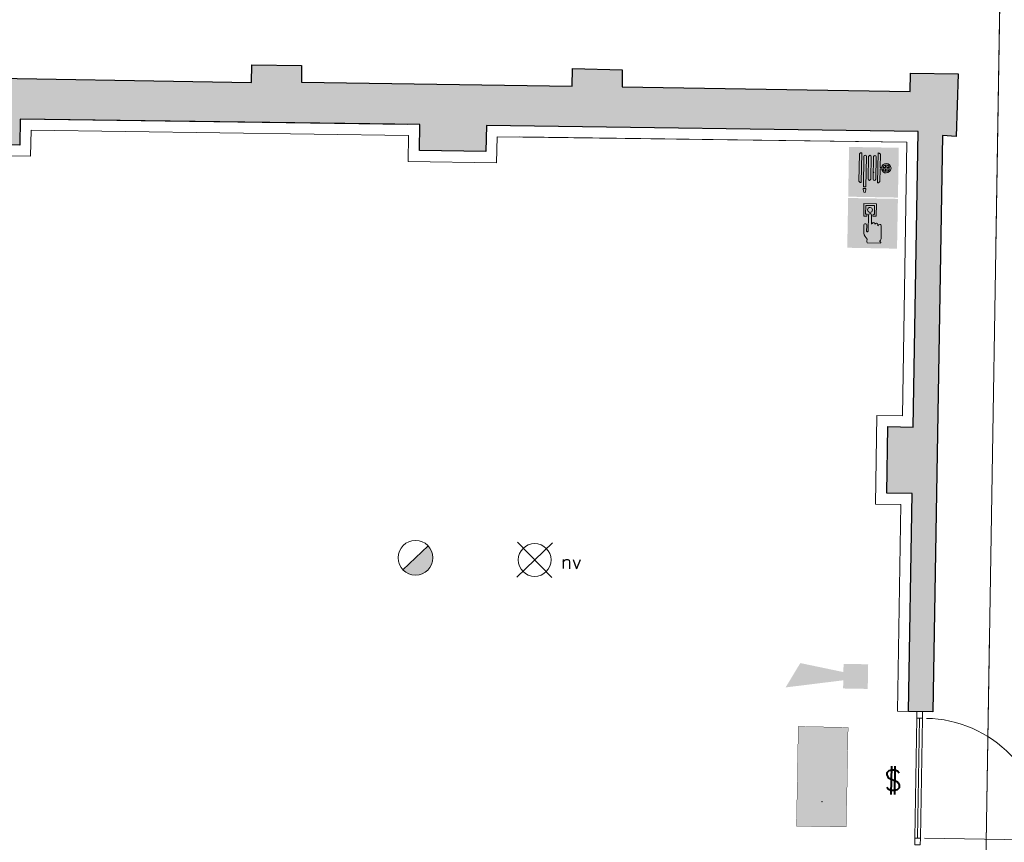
# Model space of a CAD drawing. Header units: millimetres. Extents: x -13022 to 1371524, y -38729 to 632593.
# Tile 104 of 256: x 735429 to 744332, y 10199 to 17637. Entities that reach past the tile are written whole.
import ezdxf

# ---------------------------------------------------------------- set-up
doc = ezdxf.new("R2010")
doc.units = ezdxf.units.MM
doc.header["$LTSCALE"] = 35
doc.set_wipeout_variables(frame=1)
doc.linetypes.add('DASHED', pattern=[200, 100, -100])
for name, color, linetype, lineweight in [('A OPMER', 10, 'Continuous', 50), ('Al65----_beveiliging-inst', 92, 'Continuous', 9), ('brandveiligheid voorzieningen', 10, 'Continuous', 9)]:
    doc.layers.add(name, color=color, linetype=linetype, lineweight=lineweight)
for name, color, linetype in [('LAYER102', 1, 'Continuous'), ('LAYER111', 7, 'Continuous'), ('LAYER22', 7, 'Continuous'), ('LAYER28', 7, 'Continuous'), ('LAYER30', 7, 'Continuous'), ('LAYER31', 7, 'Continuous')]:
    doc.layers.add(name, color=color, linetype=linetype)
doc.styles.add('Algemeen', font='simplex.shx', dxfattribs={"height": 2.5})
doc.styles.get("Standard").update_dxf_attribs({"font": 'simplex.shx'})
doc.dimstyles.new('~R----C~', dxfattribs={"dimtxt": 162, "dimasz": 180, "dimexe": 0.18, "dimexo": 0.0625, "dimgap": 16.2, "dimtad": 1, "dimdec": 0, "dimzin": 0, "dimdsep": 46, "dimtxsty": 'Standard', "dimcen": 0.09, "dimse1": 1, "dimse2": 1, "dimclrd": 7, "dimadec": 0, "dimazin": 0, "dimtfac": 1, "dimtdec": 4, "dimtmove": 0, "dimatfit": 3, "dimfxl": 1, "dimtolj": 1, "dimtzin": 0, "dimlwd": 13, "dimarcsym": 0})

# ---------------------------------------------------------------- blocks, each defined once
blk = doc.blocks.new('*D106')
at = {"layer": 'Defpoints', "color": 0, "linetype": 'Continuous', "transparency": 16777216}
for p in [(743914.1, 17146.3), (745159.4, 17123.9), (743636.8, 8328.4)]:
    blk.add_point(p, dxfattribs=at)
at = {"layer": 'LAYER102', "color": 7, "linetype": 'Continuous', "lineweight": 13, "transparency": 16777216}
blk.add_line((745003.8, 8483.8), (745156.1, 16944), dxfattribs=at)
at = {"layer": 'LAYER102', "color": 7, "linetype": 'Continuous', "transparency": 16777216}
for points in [[(745126.1, 16944.5), (745186.1, 16943.4), (745159.4, 17123.9)], [(744973.8, 8484.4), (745033.8, 8483.3), (745000.6, 8303.9)]]:
    blk.add_solid(points, dxfattribs=at)
at = {"layer": 'LAYER102', "color": 0, "linetype": 'Continuous', "transparency": 16777216, "insert": (744982.8, 12715.6), "char_height": 162, "attachment_point": 5, "rotation": 88.96863}
blk.add_mtext('\\A1;8822', dxfattribs=at)
blk = doc.blocks.new('*D107')
at = {"layer": 'Defpoints', "color": 0, "linetype": 'Continuous', "transparency": 16777216}
for p in [(669074.3, 20918.7), (745203, 19548.2), (743914.1, 17146.3)]:
    blk.add_point(p, dxfattribs=at)
at = {"layer": 'LAYER102', "color": 7, "linetype": 'Continuous', "lineweight": 13, "transparency": 16777216}
blk.add_line((745162.6, 17303.9), (745199.8, 19368.3), dxfattribs=at)
at = {"layer": 'LAYER102', "color": 7, "linetype": 'Continuous', "transparency": 16777216}
for points in [[(745169.8, 19368.8), (745229.8, 19367.7), (745203, 19548.2)], [(745132.6, 17304.4), (745192.6, 17303.4), (745159.4, 17123.9)]]:
    blk.add_solid(points, dxfattribs=at)
at = {"layer": 'LAYER102', "color": 0, "linetype": 'Continuous', "transparency": 16777216, "insert": (745084, 18337.8), "char_height": 162, "attachment_point": 5, "rotation": 88.96863}
blk.add_mtext('\\A1;2425', dxfattribs=at)
blk = doc.blocks.new('*D110')
at = {"layer": 'Defpoints', "color": 0, "linetype": 'Continuous', "transparency": 16777216}
for p in [(743988.9, 21300.9), (669328.3, 18024.7), (743914.1, 17146.3)]:
    blk.add_point(p, dxfattribs=at)
at = {"layer": 'LAYER102', "color": 7, "linetype": 'Continuous', "lineweight": 13, "transparency": 16777216}
blk.add_line((669591.4, 22640.3), (743809, 21304.2), dxfattribs=at)
at = {"layer": 'LAYER102', "color": 7, "linetype": 'Continuous', "transparency": 16777216}
for points in [[(669592, 22670.3), (669590.9, 22610.3), (669411.4, 22643.5)], [(743809.5, 21334.2), (743808.4, 21274.2), (743988.9, 21300.9)]]:
    blk.add_solid(points, dxfattribs=at)
at = {"layer": 'LAYER102', "color": 0, "linetype": 'Continuous', "transparency": 16777216, "insert": (706701.9, 22069.4), "char_height": 162, "attachment_point": 5, "rotation": 358.96863}
blk.add_mtext('\\A1;74590', dxfattribs=at)
blk = doc.blocks.new('Brandmelder')
at = {"layer": 'brandveiligheid voorzieningen'}
blk.add_hatch(color=256, dxfattribs=at).paths.add_polyline_path([(76.62, -89.8, 0.198912), (75.85, -87.94), (72.13, -91.66, 0.668179)])
blk.add_line((72.13, -91.66), (75.85, -87.94), dxfattribs=at)
blk.add_circle((73.99, -89.8), 2.63, dxfattribs=at)
blk = doc.blocks.new('Signaalgever (akoestisch)')
at = {"layer": 'Al65----_beveiliging-inst', "color": 10, "linetype": 'Continuous'}
for points in [[(3.71, 0), (3.71, 3.71), (0, 0), (0, 3.71)], [(10.23, 0), (12.38, 3.71), (3.71, 1.24), (3.71, 2.48)]]:
    blk.add_solid(points, dxfattribs=at)
blk = doc.blocks.new('Panieksluiting')
at = {"layer": 'brandveiligheid voorzieningen', "lineweight": 0, "style": 'Algemeen'}
blk.add_text('$', height=3.09, dxfattribs=at).set_placement((158.43, -91.61))
blk = doc.blocks.new('Noodverlichting')
at = {"layer": 'Al65----_beveiliging-inst', "color": 92}
for p, q in [((164, -62.36), (158.75, -57.12)), ((158.75, -62.36), (164, -57.12))]:
    blk.add_line(p, q, dxfattribs=at)
blk.add_circle((161.38, -59.74), 2.47, dxfattribs=at)
at = {"layer": 'Al65----_beveiliging-inst', "color": 7, "style": 'Algemeen'}
blk.add_text('nv', height=2.063, dxfattribs=at).set_placement((165.33, -60.96))
blk = doc.blocks.new('Brandslanghaspel')
at = {"layer": 'brandveiligheid voorzieningen', "true_color": 0xffffff}
h = blk.add_hatch(color=7, dxfattribs=at)
h.paths.add_polyline_path([(-1.8131, 2.183), (-1.9809, 2.183), (-2.1753, 2.364), (-2.1753, 6.484), (-1.9926, 6.664), (-1.8131, 6.664)])
edge = h.paths.add_edge_path()
edge.add_arc((0.1717, 6.0972), 0.1929, 92.01096, 177.98904)
edge.add_line((-0.0211, 6.104), (-0.0214, 6.104))
edge.add_line((-0.0214, 6.104), (-0.0214, 2.702))
edge.add_line((-0.0214, 2.702), (-0.0211, 2.702))
edge.add_arc((0.1723, 2.7114), 0.1936, 182.797634, 267.821774)
edge.add_arc((0.1573, 2.7114), 0.1935, 272.254329, 357.218746)
edge.add_line((0.3506, 2.702), (0.3515, 2.702))
edge.add_line((0.3515, 2.702), (0.3515, 6.104))
edge.add_line((0.3515, 6.104), (0.3506, 6.104))
edge.add_arc((0.1577, 6.0971), 0.193, 2.044103, 87.86341)
edge = h.paths.add_edge_path()
edge.add_arc((-0.5787, 6.0971), 0.1931, 92.060571, 177.939429)
edge.add_line((-0.7716, 6.104), (-0.772, 6.104))
edge.add_line((-0.772, 6.104), (-0.772, 2.702))
edge.add_line((-0.772, 2.702), (-0.7716, 2.702))
edge.add_arc((-0.5779, 2.7118), 0.194, 182.897198, 267.72221)
edge.add_arc((-0.5933, 2.7119), 0.194, 272.272353, 357.077445)
edge.add_line((-0.3995, 2.702), (-0.3992, 2.702))
edge.add_line((-0.3992, 2.702), (-0.3992, 6.104))
edge.add_line((-0.3992, 6.104), (-0.3995, 6.104))
edge.add_arc((-0.5926, 6.0969), 0.1933, 2.115671, 87.915125)
edge = h.paths.add_edge_path()
edge.add_arc((-1.2963, 6.0968), 0.1933, 91.999029, 177.877887)
edge.add_line((-1.4894, 6.104), (-1.4894, 1.535))
edge.add_line((-1.4894, 1.535), (-1.1166, 1.535))
edge.add_line((-1.1166, 1.535), (-1.1166, 6.104))
edge.add_line((-1.1166, 6.104), (-1.1173, 6.104))
edge.add_arc((-1.3103, 6.097), 0.1931, 2.063956, 87.843556)
h.paths.add_polyline_path([(-1.1151, 1.102), (-1.1833, 0.701), (-1.4224, 0.701), (-1.4903, 1.105), (-1.4903, 1.263), (-1.1151, 1.263)])
edge = h.paths.add_edge_path()
edge.add_line((1.0007, 4.4891), (1.0007, 6.484))
edge.add_line((1.0007, 6.484), (0.8176, 6.664))
edge.add_line((0.8176, 6.664), (0.6385, 6.664))
edge.add_line((0.6385, 6.664), (0.6385, 2.183))
edge.add_line((0.6385, 2.183), (0.8062, 2.183))
edge.add_line((0.8062, 2.183), (1.0007, 2.364))
edge.add_line((1.0007, 2.364), (1.0007, 4.285))
edge.add_line((1.0007, 4.285), (1.2228, 4.285))
edge.add_arc((1.8866, 4.3396), 0.666, 184.705084, 271.930478)
edge.add_arc((1.8807, 4.4237), 0.7502, 272.163802, 357.883832)
edge.add_arc((1.8818, 4.3683), 0.7492, 2.116162, 87.915616)
edge.add_arc((1.9315, 4.3762), 0.7412, 91.743139, 171.242832)
edge.add_arc((1.0182, -221.511), 226, 89.954163, 90.004437)
edge = h.paths.add_edge_path(flags=16)
edge.add_line((1.8026, 4.285), (1.8026, 3.9))
edge.add_arc((1.921, 4.4072), 0.5208, 193.569519, 256.860438, ccw=False)
edge.add_line((1.4147, 4.285), (1.8026, 4.285))
edge = h.paths.add_edge_path(flags=16)
edge.add_line((1.8026, 4.891), (1.8026, 4.489))
edge.add_line((1.8026, 4.489), (1.4112, 4.489))
edge.add_arc((1.9212, 4.384), 0.5207, 103.167599, 168.363278, ccw=False)
edge = h.paths.add_edge_path(flags=16)
edge.add_arc((1.8987, 4.3853), 0.5189, 11.524706, 78.048247)
edge.add_line((2.0062, 4.893), (2.0062, 4.489))
edge.add_line((2.0062, 4.489), (2.4072, 4.489))
edge = h.paths.add_edge_path(flags=16)
edge.add_arc((1.8971, 4.4077), 0.5212, 282.079218, 346.387144)
edge.add_line((2.4037, 4.285), (2.0062, 4.285))
edge.add_line((2.0062, 4.285), (2.0062, 3.898))
at = {"layer": 'Al65----_beveiliging-inst', "color": 7, "true_color": 0xffffff}
blk.add_solid([(-3.75, 0), (3.75, 0), (-3.75, 7.5), (3.75, 7.5)], dxfattribs=at)
blk.add_solid([(-3.75, 0), (3.75, 0), (-3.75, 7.5), (3.75, 7.5)], dxfattribs=at)
at = {"layer": 'Al65----_beveiliging-inst', "color": 10}
blk.add_solid([(-3.5, 0.25), (3.5, 0.25), (-3.5, 7.25), (3.5, 7.25)], dxfattribs=at)
at = {"layer": 'brandveiligheid voorzieningen', "color": 7, "true_color": 0xffffff}
for points in [[(-2.1753, 6.484), (-1.9926, 6.664)], [(-2.1753, 2.364), (-2.1753, 6.484)], [(-1.9926, 6.664), (-1.8131, 6.664)], [(-1.8131, 6.664), (-1.8131, 2.183)], [(-1.4894, 6.104), (-1.4894, 1.535)], [(-1.1166, 6.104), (-1.1173, 6.104)], [(-1.1166, 1.535), (-1.1166, 6.104)], [(-0.7716, 6.104), (-0.772, 6.104)], [(-0.772, 6.104), (-0.772, 2.702)], [(-0.3992, 6.104), (-0.3995, 6.104)], [(-0.3992, 2.702), (-0.3992, 6.104)], [(-0.0211, 6.104), (-0.0214, 6.104)], [(-0.0214, 6.104), (-0.0214, 2.702)], [(0.3515, 6.104), (0.3506, 6.104)], [(0.3515, 2.702), (0.3515, 6.104)], [(0.8176, 6.664), (0.6385, 6.664)], [(0.6385, 6.664), (0.6385, 2.183)], [(1.0007, 6.484), (0.8176, 6.664)], [(1.0007, 4.4891), (1.0007, 6.484)], [(1.8026, 4.489), (1.4112, 4.489)], [(1.8026, 4.891), (1.8026, 4.489)], [(2.0062, 4.489), (2.0062, 4.893)], [(2.4072, 4.489), (2.0062, 4.489)], [(1.0007, 2.364), (1.0007, 4.285)], [(1.0007, 4.285), (1.2228, 4.285)], [(1.4147, 4.285), (1.8026, 4.285)], [(1.8026, 4.285), (1.8026, 3.9)], [(2.0062, 3.898), (2.0062, 4.285)], [(2.0062, 4.285), (2.4037, 4.285)], [(-1.9809, 2.183), (-2.1753, 2.364)], [(-1.8131, 2.183), (-1.9809, 2.183)], [(-1.4894, 1.535), (-1.1166, 1.535)], [(-0.772, 2.702), (-0.7716, 2.702)], [(-0.3995, 2.702), (-0.3992, 2.702)], [(-0.0214, 2.702), (-0.0211, 2.702)], [(0.3506, 2.702), (0.3515, 2.702)], [(0.6385, 2.183), (0.8062, 2.183)], [(0.8062, 2.183), (1.0007, 2.364)], [(-1.4903, 1.105), (-1.4903, 1.263)], [(-1.4903, 1.263), (-1.1151, 1.263)], [(-1.4224, 0.701), (-1.4903, 1.105)], [(-1.1833, 0.701), (-1.4224, 0.701)], [(-1.1151, 1.102), (-1.1833, 0.701)], [(-1.1151, 1.263), (-1.1151, 1.102)]]:
    blk.add_lwpolyline(points, dxfattribs=at)
for points in [[(-1.303, 6.29, 0.3933), (-1.4894, 6.104)], [(-1.1173, 6.104, 0.3928), (-1.303, 6.29)], [(-0.5856, 6.29, 0.3933), (-0.7716, 6.104)], [(-0.3995, 6.104, 0.3929), (-0.5856, 6.29)], [(0.1649, 6.29, 0.3938), (-0.0211, 6.104)], [(0.3506, 6.104, 0.393), (0.1649, 6.29)], [(1.199, 4.489, 0.00021936), (1.0007, 4.4891)], [(1.909, 5.117, 0.3615), (1.199, 4.489)], [(1.4112, 4.489, -0.2924), (1.8026, 4.891)], [(2.6304, 4.396, 0.3929), (1.909, 5.117)], [(2.0062, 4.893, -0.2987), (2.4072, 4.489)], [(1.2228, 4.285, 0.4001), (1.909, 3.674)], [(1.8026, 3.9, -0.2834), (1.4147, 4.285)], [(1.909, 3.674, 0.3925), (2.6304, 4.396)], [(2.4037, 4.285, -0.2882), (2.0062, 3.898)], [(-0.7716, 2.702, 0.388), (-0.5856, 2.518)], [(-0.5856, 2.518, 0.3879), (-0.3995, 2.702)], [(-0.0211, 2.702, 0.389), (0.1649, 2.518)], [(0.1649, 2.518, 0.3887), (0.3506, 2.702)]]:
    blk.add_lwpolyline(points, format="xyb", dxfattribs=at)
blk.add_point((0, 3.75), dxfattribs=at)
blk = doc.blocks.new('Handbrandmelder')
at = {"layer": 'brandveiligheid voorzieningen', "true_color": 0xffffff}
h = blk.add_hatch(color=7, dxfattribs=at)
h.paths.add_polyline_path([(-1.3623, 6.704), (-1.3623, 4.818), (-0.8616, 4.818), (-0.8616, 5.105), (-1.0867, 5.105), (-1.0867, 6.416), (0.2412, 6.416), (0.2412, 5.105), (0.0423, 5.105), (0.0423, 4.818), (0.5292, 4.818), (0.5292, 6.704)])
edge = h.paths.add_edge_path()
edge.add_line((-0.7744, 0.795), (1.2172, 0.795))
edge.add_arc((1.1848, 0.9151), 0.1244, 285.097845, 344.573813)
edge.add_arc((1.1955, 0.8747), 0.1095, 3.814851, 78.556999)
edge.add_arc((1.2155, 1.0811), 0.0991, 186.406081, 271.011898, ccw=False)
edge.add_arc((0.8951, 1.4295), 0.4225, 301.679206, 358.707701)
edge.add_line((1.3175, 1.42), (1.3175, 3.356))
edge.add_arc((1.0815, 3.3696), 0.2364, 356.700991, 450.505791)
edge.add_arc((1.0751, 3.3423), 0.2637, 89.061593, 168.70314)
edge.add_line((0.8165, 3.394), (0.8165, 3.518))
edge.add_arc((0.5556, 3.5071), 0.2611, 2.39047, 87.792584)
edge.add_arc((0.5705, 3.5064), 0.2616, 91.041001, 151.564737)
edge.add_line((0.3404, 3.631), (0.3404, 3.643))
edge.add_arc((0.0798, 3.6324), 0.2608, 2.337798, 87.799547)
edge.add_arc((0.0991, 3.6332), 0.26, 92.052962, 177.832561)
edge.add_line((-0.1607, 3.643), (-0.1607, 4.967))
edge.add_arc((-0.411, 4.968), 0.2503, 359.76141, 447.144807)
edge.add_arc((-0.3888, 4.9577), 0.2605, 92.124608, 177.943914)
edge.add_line((-0.6492, 4.967), (-0.6492, 2.557))
edge.add_arc((-0.7221, 2.5577), 0.0729, 299.050174, 359.424387, ccw=False)
edge.add_line((-0.6867, 2.494), (-0.7618, 2.457))
edge.add_line((-0.7618, 2.457), (-0.7868, 2.457))
edge.add_line((-0.7868, 2.457), (-0.8745, 2.569))
edge.add_line((-0.8745, 2.569), (-0.8745, 3.419))
edge.add_arc((-1.0861, 3.4433), 0.213, 353.435435, 446.970057)
edge.add_arc((-1.078, 3.4209), 0.2351, 89.220046, 180.466534)
edge.add_line((-1.3131, 3.419), (-1.3131, 2.282))
edge.add_line((-1.3131, 2.282), (-1.3131, 2.219))
edge.add_arc((0.9801, 3.0528), 2.4401, 199.980806, 224.025181)
edge.add_arc((-28.5646, 4.7292), 27.994, 352.668719, 353.081248, ccw=False)
edge.add_arc((-0.073, 1.0253), 0.7382, 169.723152, 198.178085)
edge = h.paths.add_edge_path(flags=17)
edge.add_arc((-0.4353, 5.7799), 0.3921, 271.833261, 357.970029)
edge.add_arc((-0.4345, 5.7425), 0.3917, 3.443844, 88.288775)
edge.add_arc((-0.4184, 5.7498), 0.3842, 90.654144, 177.583048)
edge.add_arc((-0.4087, 5.7816), 0.3939, 182.273303, 267.953611)
at = {"layer": 'Al65----_beveiliging-inst', "color": 7, "true_color": 0xffffff}
blk.add_solid([(-3.75, 0), (3.75, 0), (-3.75, 7.5), (3.75, 7.5)], dxfattribs=at)
at = {"layer": 'Al65----_beveiliging-inst', "color": 10}
blk.add_solid([(-3.5, 0.25), (3.5, 0.25), (-3.5, 7.25), (3.5, 7.25)], dxfattribs=at)
at = {"layer": 'brandveiligheid voorzieningen', "color": 7, "true_color": 0xffffff}
for points in [[(-1.3623, 6.704), (-1.3623, 4.818)], [(0.5292, 6.704), (-1.3623, 6.704)], [(-1.0867, 5.105), (-1.0867, 6.416)], [(-1.0867, 6.416), (0.2412, 6.416)], [(0.2412, 6.416), (0.2412, 5.105)], [(0.5292, 4.818), (0.5292, 6.704)], [(-1.3623, 4.818), (-0.8616, 4.818)], [(-0.8616, 5.105), (-1.0867, 5.105)], [(-0.8616, 4.818), (-0.8616, 5.105)], [(-0.6492, 4.967), (-0.6492, 2.557)], [(-0.1607, 3.643), (-0.1607, 4.967)], [(0.2412, 5.105), (0.0423, 5.105)], [(0.0423, 5.105), (0.0423, 4.818)], [(0.0423, 4.818), (0.5292, 4.818)], [(-1.3131, 3.419), (-1.3131, 2.282)], [(-0.8745, 2.569), (-0.8745, 3.419)], [(0.3404, 3.631), (0.3404, 3.643)], [(0.8165, 3.394), (0.8165, 3.518)], [(1.3175, 1.42), (1.3175, 3.356)], [(-1.3131, 2.282), (-1.3131, 2.219)], [(-0.7868, 2.457), (-0.8745, 2.569)], [(-0.7618, 2.457), (-0.7868, 2.457)], [(-0.6867, 2.494), (-0.7618, 2.457)], [(-0.7744, 0.795), (1.2172, 0.795)]]:
    blk.add_lwpolyline(points, dxfattribs=at)
for points in [[(-0.8023, 5.766, -0.3986), (-0.4228, 6.134)], [(-0.4228, 6.134, -0.3881), (-0.0435, 5.766)], [(-0.4228, 5.388, -0.3923), (-0.8023, 5.766)], [(-0.3985, 5.218, 0.393), (-0.6492, 4.967)], [(-0.0435, 5.766, -0.3946), (-0.4228, 5.388)], [(-0.1607, 4.967, 0.4009), (-0.3985, 5.218)], [(-1.0748, 3.656, 0.4206), (-1.3131, 3.419)], [(-0.8745, 3.419, 0.4324), (-1.0748, 3.656)], [(0.0898, 3.893, 0.3928), (-0.1607, 3.643)], [(0.3404, 3.643, 0.3912), (0.0898, 3.893)], [(0.5657, 3.768, 0.2704), (0.3404, 3.631)], [(0.8165, 3.518, 0.3909), (0.5657, 3.768)], [(1.0794, 3.606, 0.3622), (0.8165, 3.394)], [(1.3175, 3.356, 0.4338), (1.0794, 3.606)], [(-1.3131, 2.219, 0.1053), (-0.7744, 1.357)], [(-0.6492, 2.557, -0.2697), (-0.6867, 2.494)], [(-0.7994, 1.157, 0.1248), (-0.7744, 0.795)], [(-0.7744, 1.357, -0.0018), (-0.7994, 1.157)], [(1.117, 1.07, 0.2541), (1.3175, 1.42)], [(1.2172, 0.982, -0.3869), (1.117, 1.07)], [(1.3047, 0.882, 0.3382), (1.2172, 0.982)], [(1.2172, 0.795, 0.2655), (1.3047, 0.882)]]:
    blk.add_lwpolyline(points, format="xyb", dxfattribs=at)
blk.add_point((0, 3.75), dxfattribs=at)
blk = doc.blocks.new('Vluchtrichting rechtdoor of naar beneden')
at = {"layer": 'Al65----_beveiliging-inst', "linetype": 'Continuous', "true_color": 0xffffff}
h = blk.add_hatch(color=7, dxfattribs=at)
edge = h.paths.add_edge_path()
edge.add_arc((-2.1449, 5.962), 0.7575, 92.128042, 178.185477)
edge.add_arc((-2.1628, 5.9872), 0.7392, 180.090101, 191.562583)
edge.add_line((-2.887, 5.839), (-4.652, 5.839))
edge.add_line((-4.652, 5.839), (-5.698, 4.787))
edge.add_line((-5.698, 4.787), (-5.285, 4.372))
edge.add_line((-5.285, 4.372), (-4.41, 5.253))
edge.add_line((-4.41, 5.253), (-3.544, 5.253))
edge.add_line((-3.544, 5.253), (-5.527, 3.346))
edge.add_line((-5.527, 3.346), (-6.694, 3.346))
edge.add_line((-6.694, 3.346), (-6.694, 2.613))
edge.add_line((-6.694, 2.613), (-4.496, 2.613))
edge.add_line((-4.496, 2.613), (-4.136, 2.974))
edge.add_line((-4.136, 2.974), (-3.193, 2.026))
edge.add_line((-3.193, 2.026), (-3.193, 0.852))
edge.add_line((-3.193, 0.852), (-2.464, 0.852))
edge.add_line((-2.464, 0.852), (-2.464, 2.33))
edge.add_line((-2.464, 2.33), (-3.621, 3.493))
edge.add_line((-3.621, 3.493), (-3.192, 3.923))
edge.add_line((-3.192, 3.923), (-2.428, 3.154))
edge.add_line((-2.428, 3.154), (-2.033, 3.552))
edge.add_line((-2.033, 3.552), (-2.797, 4.321))
edge.add_line((-2.797, 4.321), (-2.317, 4.803))
edge.add_line((-2.317, 4.803), (-2.317, 5.267))
edge.add_line((-2.317, 5.267), (-2.173, 5.253))
edge.add_arc((-2.2013, 6.0112), 0.7587, 272.13837, 358.096609)
edge.add_arc((-2.2036, 5.9585), 0.7611, 2.072152, 87.692869)
for points in [[(3.808, 1.106), (6.433, 1.106), (6.433, 6.344), (3.808, 6.344)], [(1.1805, 2.889), (1.1805, 5.804), (0.5775, 5.804), (0.5775, 2.889), (-0.571, 2.889), (0.879, 1.421), (2.334, 2.889)]]:
    blk.add_hatch(color=7, dxfattribs=at).paths.add_polyline_path(points)
at = {"layer": 'Al65----_beveiliging-inst', "color": 7, "true_color": 0xffffff, "const_width": 0.05}
blk.add_lwpolyline([(-7.5, 0), (7.5, 0), (7.5, 7.5), (-7.5, 7.5)], close=True, dxfattribs=at)
at = {"layer": 'Al65----_beveiliging-inst', "color": 255}
blk.add_point((3.75, 3.75), dxfattribs=at)
at = {"layer": 'Al65----_beveiliging-inst', "color": 7, "true_color": 0xffffff}
blk.add_solid([(-7.5, 0), (7.5, 0), (-7.5, 7.5), (7.5, 7.5)], dxfattribs=at)
at = {"layer": 'Al65----_beveiliging-inst', "color": 92}
blk.add_solid([(-7.25, 0.25), (7.25, 0.25), (-7.25, 7.25), (7.25, 7.25)], dxfattribs=at)

msp = doc.modelspace()

# ---------------------------------------------------------------- linework, layer by layer
at = {"layer": 'LAYER30', "color": 7, "linetype": 'Continuous', "lineweight": 18}
for points in [[(743522.958, 10237.311), (743540.676, 11322.168)], [(743547.955, 10236.902), (743565.672, 11321.759)], [(743572.951, 10236.494), (743590.669, 11321.351)]]:
    msp.add_lwpolyline(points, dxfattribs=at)
msp.add_lwpolyline([(743522.003, 10177.318), (743522.958, 10237.311), (743572.951, 10236.494), (743571.996, 10176.501)], close=True, dxfattribs=at)
at = {"layer": 'LAYER31', "color": 7, "linetype": 'Continuous', "lineweight": 18}
msp.add_lwpolyline([(743609.759, 10235.893), (744693.928, 10218.186, 0.41421361), (743627.465, 11320.082)], format="xyb", dxfattribs=at)

# ---------------------------------------------------------------- block references
at = {"ltscale": 0.1, "xscale": 60, "yscale": 60, "zscale": 60}
for name, p, rotation in [('Noodverlichting', (730468.375, 16510.345), 358.9686325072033), ('Signaalgever (akoestisch)', (743100.906, 11808.764), 178.9686325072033)]:
    msp.add_blockref(name, p, dxfattribs=dict(at, rotation=rotation))
at = {"layer": 'A OPMER', "ltscale": 0.1, "xscale": 60, "yscale": 60, "zscale": 60, "rotation": 268.9686325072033}
msp.add_blockref('Vluchtrichting rechtdoor of naar beneden', (742461.135, 10795.965), dxfattribs=at)
at = {"layer": 'Al65----_beveiliging-inst', "xscale": 60, "yscale": 60, "zscale": 60, "rotation": 358.9686325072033}
for name, p in [('Brandmelder', (734666.015, 18238.696)), ('Panieksluiting', (733838.781, 16334.987))]:
    msp.add_blockref(name, p, dxfattribs=at)

# ---------------------------------------------------------------- dimensions: what is measured, and where the dimension line sits
at = {"layer": 'LAYER102', "color": 7, "linetype": 'Continuous'}
for base, p1, p2, angle, picture, middle in [((743988.926, 21300.945), (669328.297, 18024.727), (743914.132, 17146.344), 358.9686325, '*D110', (706701.937, 22069.427)), ((745203.012, 19548.221), (743914.132, 17146.344), (669074.348, 20918.743), 88.9686325, '*D107', (745084.006, 18337.824)), ((745159.368, 17123.927), (743636.804, 8328.408), (743914.132, 17146.344), 88.9686325, '*D106', (744982.791, 12715.641))]:
    dim = msp.add_linear_dim(base=base, p1=p1, p2=p2, angle=angle, dimstyle='~R----C~', dxfattribs=at)
    dim.commit()
    dim.dimension.update_dxf_attribs({"geometry": picture, "text_midpoint": middle})

# ---------------------------------------------------------------- wipeouts: each hides what was drawn before it
at = {"linetype": 'Continuous'}
msp.add_wipeout([(734597.022, 16415.041), (734698.876, 16513.63), (735428.998, 16503.445), (735527.252, 16402.064)], dxfattribs=at).dxf.layer = 'LAYER111'

# ---------------------------------------------------------------- next in the draw order: linework, layer by layer
at = {"layer": 'LAYER102', "color": 7, "linetype": 'Continuous', "lineweight": 18}
msp.add_lwpolyline([(735527.252, 16402.064), (734597.022, 16415.041)], dxfattribs=at)

# ---------------------------------------------------------------- next in the draw order: wipeouts: each hides what was drawn before it
at = {"linetype": 'Continuous'}
msp.add_wipeout([(735527.252, 16402.068), (735428.998, 16503.448), (735433.109, 16738.724), (735531.363, 16637.361)], dxfattribs=at).dxf.layer = 'LAYER111'

# ---------------------------------------------------------------- next in the draw order: linework, layer by layer
at = {"layer": 'LAYER102', "color": 7, "linetype": 'Continuous', "lineweight": 18}
for points in [[(735428.998, 16503.448), (735433.109, 16738.724)], [(735531.363, 16637.361), (735527.252, 16402.068)]]:
    msp.add_lwpolyline(points, dxfattribs=at)
at = {"layer": 'LAYER102', "color": 7, "linetype": 'DASHED', "lineweight": 18}
msp.add_lwpolyline([(735527.252, 16402.064), (734597.022, 16415.041)], dxfattribs=at)

# ---------------------------------------------------------------- next in the draw order: wipeouts: each hides what was drawn before it
at = {"linetype": 'Continuous'}
msp.add_wipeout([(735531.363, 16637.361), (735433.109, 16738.724), (739047.799, 16688.958), (738945.945, 16590.351)], dxfattribs=at).dxf.layer = 'LAYER111'

# ---------------------------------------------------------------- next in the draw order: linework, layer by layer
at = {"layer": 'LAYER102', "color": 7, "linetype": 'DASHED', "lineweight": 18}
for points in [[(735428.998, 16503.448), (735433.109, 16738.724)], [(735531.363, 16637.361), (735527.252, 16402.068)]]:
    msp.add_lwpolyline(points, dxfattribs=at)
at = {"layer": 'LAYER102', "color": 7, "linetype": 'Continuous', "lineweight": 18}
for points in [[(735433.109, 16738.724), (739047.799, 16688.958)], [(738945.945, 16590.351), (735531.363, 16637.361)]]:
    msp.add_lwpolyline(points, dxfattribs=at)

# ---------------------------------------------------------------- next in the draw order: wipeouts: each hides what was drawn before it
at = {"linetype": 'Continuous'}
msp.add_wipeout([(738946.007, 16590.35), (739047.861, 16688.957), (739043.489, 16453.043), (738941.636, 16354.454)], dxfattribs=at).dxf.layer = 'LAYER111'

# ---------------------------------------------------------------- next in the draw order: linework, layer by layer
at = {"layer": 'LAYER102', "color": 7, "linetype": 'DASHED', "lineweight": 18}
for points in [[(735433.109, 16738.724), (739047.799, 16688.958)], [(738945.945, 16590.351), (735531.363, 16637.361)]]:
    msp.add_lwpolyline(points, dxfattribs=at)
at = {"layer": 'LAYER102', "color": 7, "linetype": 'Continuous', "lineweight": 18}
for points in [[(739047.861, 16688.957), (739043.489, 16453.043)], [(738941.636, 16354.454), (738946.007, 16590.35)]]:
    msp.add_lwpolyline(points, dxfattribs=at)

# ---------------------------------------------------------------- next in the draw order: wipeouts: each hides what was drawn before it
at = {"linetype": 'Continuous'}
msp.add_wipeout([(738941.636, 16354.454), (739043.489, 16453.043), (739643.686, 16444.671), (739741.002, 16343.304)], dxfattribs=at).dxf.layer = 'LAYER111'

# ---------------------------------------------------------------- next in the draw order: linework, layer by layer
at = {"layer": 'LAYER102', "color": 7, "linetype": 'DASHED', "lineweight": 18}
for points in [[(739047.861, 16688.957), (739043.489, 16453.043)], [(738941.636, 16354.454), (738946.007, 16590.35)]]:
    msp.add_lwpolyline(points, dxfattribs=at)
at = {"layer": 'LAYER102', "color": 7, "linetype": 'Continuous', "lineweight": 18}
for points in [[(739043.489, 16453.043), (739643.686, 16444.671)], [(739741.002, 16343.304), (738941.636, 16354.454)]]:
    msp.add_lwpolyline(points, dxfattribs=at)

# ---------------------------------------------------------------- next in the draw order: wipeouts: each hides what was drawn before it
at = {"linetype": 'Continuous'}
msp.add_wipeout([(739741.002, 16343.304), (739643.686, 16444.671), (739650.06, 16680.672), (739747.376, 16579.322)], dxfattribs=at).dxf.layer = 'LAYER111'

# ---------------------------------------------------------------- next in the draw order: linework, layer by layer
at = {"layer": 'LAYER102', "color": 7, "linetype": 'Continuous', "lineweight": 18}
for points in [[(739643.686, 16444.671), (739650.06, 16680.672)], [(739747.376, 16579.322), (739741.002, 16343.304)]]:
    msp.add_lwpolyline(points, dxfattribs=at)
at = {"layer": 'LAYER102', "color": 7, "linetype": 'DASHED', "lineweight": 18}
for points in [[(739043.489, 16453.043), (739643.686, 16444.671)], [(739741.002, 16343.304), (738941.636, 16354.454)]]:
    msp.add_lwpolyline(points, dxfattribs=at)

# ---------------------------------------------------------------- next in the draw order: wipeouts: each hides what was drawn before it
at = {"linetype": 'Continuous'}
msp.add_wipeout([(739747.376, 16579.322), (739650.06, 16680.672), (743552.412, 16626.944), (743450.808, 16528.333)], dxfattribs=at).dxf.layer = 'LAYER111'

# ---------------------------------------------------------------- next in the draw order: linework, layer by layer
at = {"layer": 'LAYER102', "color": 7, "linetype": 'DASHED', "lineweight": 18}
for points in [[(739643.686, 16444.671), (739650.06, 16680.672)], [(739747.376, 16579.322), (739741.002, 16343.304)]]:
    msp.add_lwpolyline(points, dxfattribs=at)
at = {"layer": 'LAYER102', "color": 7, "linetype": 'Continuous', "lineweight": 18}
for points in [[(739650.06, 16680.672), (743552.412, 16626.944)], [(743450.808, 16528.333), (739747.376, 16579.322)]]:
    msp.add_lwpolyline(points, dxfattribs=at)

# ---------------------------------------------------------------- next in the draw order: wipeouts: each hides what was drawn before it
at = {"linetype": 'Continuous'}
msp.add_wipeout([(743450.746, 16528.334), (743552.35, 16626.945), (743508.607, 13954.095), (743410.229, 14055.509)], dxfattribs=at).dxf.layer = 'LAYER111'

# ---------------------------------------------------------------- next in the draw order: linework, layer by layer
at = {"layer": 'LAYER102', "color": 7, "linetype": 'DASHED', "lineweight": 18}
for points in [[(739650.06, 16680.672), (743552.412, 16626.944)], [(743450.808, 16528.333), (739747.376, 16579.322)]]:
    msp.add_lwpolyline(points, dxfattribs=at)
at = {"layer": 'LAYER102', "color": 7, "linetype": 'Continuous', "lineweight": 18}
for points in [[(743552.35, 16626.945), (743508.607, 13954.095)], [(743410.229, 14055.509), (743450.746, 16528.334)]]:
    msp.add_lwpolyline(points, dxfattribs=at)

# ---------------------------------------------------------------- next in the draw order: block references
at = {"layer": 'A OPMER', "ltscale": 0.1, "xscale": 60, "yscale": 60, "zscale": 60, "rotation": 358.9686325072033}
msp.add_blockref('Brandslanghaspel', (743145.013, 16032.765), dxfattribs=at)
at = {"layer": 'Al65----_beveiliging-inst', "xscale": 60, "yscale": 60, "zscale": 60, "rotation": 358.9686325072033}
msp.add_blockref('Handbrandmelder', (743136.701, 15571.046), dxfattribs=at)

# ---------------------------------------------------------------- next in the draw order: texts
at = {"layer": 'LAYER102', "color": 7, "linetype": 'Continuous', "lineweight": 0, "char_height": 162, "attachment_point": 7, "rotation": 358.9686325, "line_spacing_factor": 1.333333}
for s, insert in [('\\pi-1188.3;{\\fArial|b1|i0|c0|p34;\\H1.2346x;technische ruimte \\P\\pi-1157.3;(luhtbehandeling)\\fArial|b0|i0|c0|p34;\\H0.81x;\\P\\pi-880.14;technische ruimte \\P\\pi-401.47;44,8 m2}', (849037.701, 14674.158)), ('\\pi-742.15;{\\fArial|b0|i0|c0|p34;verkeersruimte\\P\\pi-398.15;38,4 m2}', (832132.091, 14818.595))]:
    msp.add_mtext(s, dxfattribs=dict(at, insert=insert))

# ---------------------------------------------------------------- next in the draw order: wipeouts: each hides what was drawn before it
at = {"linetype": 'Continuous'}
msp.add_wipeout([(743410.291, 14055.507), (743508.669, 13954.093), (743278.629, 13957.375), (743180.188, 14058.79)], dxfattribs=at).dxf.layer = 'LAYER111'

# ---------------------------------------------------------------- next in the draw order: linework, layer by layer
at = {"layer": 'LAYER102', "color": 7, "linetype": 'DASHED', "lineweight": 18}
for points in [[(743552.35, 16626.945), (743508.607, 13954.095)], [(743410.229, 14055.509), (743450.746, 16528.334)]]:
    msp.add_lwpolyline(points, dxfattribs=at)
at = {"layer": 'LAYER102', "color": 7, "linetype": 'Continuous', "lineweight": 18}
for points in [[(743180.188, 14058.79), (743410.291, 14055.507)], [(743508.669, 13954.093), (743278.629, 13957.375)]]:
    msp.add_lwpolyline(points, dxfattribs=at)

# ---------------------------------------------------------------- next in the draw order: wipeouts: each hides what was drawn before it
at = {"linetype": 'Continuous'}
msp.add_wipeout([(743180.188, 14058.79), (743278.629, 13957.375), (743269.172, 13355.688), (743167.631, 13257.084)], dxfattribs=at).dxf.layer = 'LAYER111'

# ---------------------------------------------------------------- next in the draw order: linework, layer by layer
at = {"layer": 'LAYER102', "color": 7, "linetype": 'Continuous', "lineweight": 18}
for points in [[(743167.631, 13257.084), (743180.188, 14058.79)], [(743278.629, 13957.375), (743269.172, 13355.688)]]:
    msp.add_lwpolyline(points, dxfattribs=at)
at = {"layer": 'LAYER102', "color": 7, "linetype": 'DASHED', "lineweight": 18}
for points in [[(743180.188, 14058.79), (743410.291, 14055.507)], [(743508.669, 13954.093), (743278.629, 13957.375)]]:
    msp.add_lwpolyline(points, dxfattribs=at)

# ---------------------------------------------------------------- next in the draw order: texts
at = {"layer": 'LAYER102', "color": 7, "linetype": 'Continuous', "lineweight": 0, "char_height": 162, "attachment_point": 7, "rotation": 358.9686325, "line_spacing_factor": 1.333333}
for s, insert in [('\\pi-1208.5;{\\fArial|b1|i0|c0|p34;\\H1.2346x;klimaatbeheersing\\fArial|b0|i0|c0|p34;\\H0.81x; \\P\\pi-398.16;32,2 m2}', (888750.605, 12382.112)), ('\\pi-906.03;{\\fArial|b1|i0|c0|p34;\\H1.2346x;meeting room\\fArial|b0|i0|c0|p34;\\H0.81x;\\P\\pi-698.63;kantoorfunctie \\P\\pi-398.21;53,5 m2}', (821376.102, 12444.125)), ('\\pi-742.15;{\\fArial|b0|i0|c0|p34;verkeersruimte\\P\\pi-401.46;46,9 m2}', (846065.669, 12921.928))]:
    msp.add_mtext(s, dxfattribs=dict(at, insert=insert))

# ---------------------------------------------------------------- next in the draw order: wipeouts: each hides what was drawn before it
at = {"linetype": 'Continuous'}
msp.add_wipeout([(743167.631, 13257.084), (743269.172, 13355.688), (743499.152, 13352.505), (743397.486, 13253.903)], dxfattribs=at).dxf.layer = 'LAYER111'

# ---------------------------------------------------------------- next in the draw order: linework, layer by layer
at = {"layer": 'LAYER102', "color": 7, "linetype": 'DASHED', "lineweight": 18}
for points in [[(743167.631, 13257.084), (743180.188, 14058.79)], [(743278.629, 13957.375), (743269.172, 13355.688)]]:
    msp.add_lwpolyline(points, dxfattribs=at)
at = {"layer": 'LAYER102', "color": 7, "linetype": 'Continuous', "lineweight": 18}
for points in [[(743269.172, 13355.688), (743499.152, 13352.505)], [(743397.486, 13253.903), (743167.631, 13257.084)]]:
    msp.add_lwpolyline(points, dxfattribs=at)

# ---------------------------------------------------------------- next in the draw order: wipeouts: each hides what was drawn before it
at = {"linetype": 'Continuous'}
msp.add_wipeout([(743397.486, 13253.899), (743499.152, 13352.501), (743466.703, 11383.377), (743366.716, 11385.024)], dxfattribs=at).dxf.layer = 'LAYER111'

# ---------------------------------------------------------------- next in the draw order: hatches: boundary and pattern name
at = {"layer": 'LAYER111', "linetype": 'Continuous', "lineweight": 5}
msp.add_hatch(color=254, dxfattribs=at).paths.add_polyline_path([(728643.827, 16832.757), (728648.819, 17193.39), (728695.804, 17192.177), (728698.806, 17358.923), (729148.08, 17352.726), (729145.887, 17192.732), (731396.755, 17161.657), (731398.888, 17314.854), (731848.849, 17308.637), (731846.657, 17148.658), (734246.386, 17115.513), (734248.701, 17282.272), (734698.724, 17276.053), (734696.469, 17116.076), (737526.102, 17070.214), (737528.295, 17230.2), (737978.256, 17223.983), (737976.185, 17070.769), (740425.91, 17036.934), (740428.166, 17196.927), (740878.005, 17183.93), (740875.872, 17030.725), (743479.827, 16987.425), (743483.088, 17154.714), (743914.132, 17146.344), (743897.519, 16581.161), (743771.747, 16591.497), (743686.611, 11379.787), (743466.703, 11383.378), (743499.152, 13352.504), (743269.172, 13355.683), (743278.629, 13957.376), (743508.669, 13954.094), (743552.412, 16626.943), (739650.06, 16680.67), (739643.686, 16444.668), (739043.489, 16453.043), (739047.861, 16688.956), (735433.171, 16738.723), (735429.061, 16503.446), (734698.938, 16513.629), (734703.298, 16748.862), (731165.797, 16798.021), (731161.282, 16568.065), (730465.841, 16577.569), (730470.108, 16807.631)], flags=0)

# ---------------------------------------------------------------- next in the draw order: linework, layer by layer
at = {"layer": 'LAYER102', "color": 7, "linetype": 'DASHED', "lineweight": 18}
for points in [[(743269.172, 13355.688), (743499.152, 13352.505)], [(743499.152, 13352.501), (743466.703, 11383.377)], [(743397.486, 13253.903), (743167.631, 13257.084)], [(743366.716, 11385.024), (743397.486, 13253.899)], [(743466.703, 11383.377), (743366.716, 11385.024)]]:
    msp.add_lwpolyline(points, dxfattribs=at)
at = {"layer": 'LAYER102', "color": 7, "linetype": 'Continuous', "lineweight": 18}
for points in [[(743499.152, 13352.501), (743466.703, 11383.377)], [(743366.716, 11385.024), (743397.486, 13253.899)], [(743466.703, 11383.377), (743366.716, 11385.024)]]:
    msp.add_lwpolyline(points, dxfattribs=at)
at = {"layer": 'LAYER22', "color": 7, "linetype": 'Continuous', "lineweight": 18}
msp.add_lwpolyline([(697681.942, 17614.402), (697718.716, 19841.101), (744312.503, 19080.026), (744109.927, 6681.672), (697516.203, 7442.738), (697543.151, 9082.018)], dxfattribs=at)
at = {"layer": 'LAYER22', "color": 7, "linetype": 'DASHED', "lineweight": 18}
msp.add_lwpolyline([(697681.942, 17614.402), (697718.716, 19841.101), (744312.503, 19080.026), (744109.927, 6681.672), (697516.203, 7442.738), (697543.151, 9082.018)], dxfattribs=at)
at = {"layer": 'LAYER28', "color": 7, "linetype": 'Continuous', "lineweight": 25}
msp.add_lwpolyline([(734696.469, 17116.076), (737526.102, 17070.214), (737528.295, 17230.2), (737978.256, 17223.983), (737976.185, 17070.769), (740425.91, 17036.934), (740428.166, 17196.927), (740878.005, 17183.93), (740875.872, 17030.725), (743479.827, 16987.425), (743483.088, 17154.714), (743914.132, 17146.344), (743897.519, 16581.161), (743771.747, 16591.497), (743686.611, 11379.787), (743466.703, 11383.378), (743499.152, 13352.504), (743269.172, 13355.683), (743278.629, 13957.376), (743508.669, 13954.094), (743552.412, 16626.943), (739650.06, 16680.67), (739643.686, 16444.668), (739043.489, 16453.043), (739047.861, 16688.956), (735433.171, 16738.723), (735429.061, 16503.446), (734698.938, 16513.629)], dxfattribs=at)
at = {"layer": 'LAYER30', "color": 7, "linetype": 'Continuous', "lineweight": 18}
msp.add_lwpolyline([(743540.676, 11322.168), (743541.693, 11382.159), (743591.686, 11381.342), (743590.669, 11321.351)], close=True, dxfattribs=at)

# ---------------------------------------------------------------- next in the draw order: texts
at = {"layer": 'LAYER102', "color": 7, "linetype": 'Continuous', "lineweight": 0, "char_height": 162, "attachment_point": 7, "rotation": 358.9686325, "line_spacing_factor": 1.333333}
for s, insert in [('\\pi-742.15;{\\fArial|b0|i0|c0|p34;verkeersruimte\\P\\pi-399.59;21,7 m2}', (859624.092, 11968.31)), ('\\pi-906.03;{\\fArial|b1|i0|c0|p34;\\H1.2346x;meeting room\\fArial|b0|i0|c0|p34;\\H0.81x;\\P\\pi-698.63;kantoorfunctie \\P\\pi-398.16;36,3 m2}', (828418.851, 10799.595)), ('\\pi-504.72;{\\fArial|b1|i0|c0|p34;\\H1.2346x;kantoor\\fArial|b0|i0|c0|p34;\\H0.81x;\\P\\pi-698.63;kantoorfunctie \\P\\pi-399.6;22,0 m2}', (840908.322, 9725.45)), ('\\pi-504.72;{\\fArial|b1|i0|c0|p34;\\H1.2346x;kantoor\\fArial|b0|i0|c0|p34;\\H0.81x;\\P\\pi-698.63;kantoorfunctie \\P\\pi-390.59;11,4 m2}', (845139.379, 9649.279)), ('\\pi-504.72;{\\fArial|b1|i0|c0|p34;\\H1.2346x;kantoor\\fArial|b0|i0|c0|p34;\\H0.81x;\\P\\pi-698.63;kantoorfunctie \\P\\pi-399.6;22,8 m2}', (849154.568, 9576.995)), ('\\pi-504.72;{\\fArial|b1|i0|c0|p34;\\H1.2346x;kantoor\\fArial|b0|i0|c0|p34;\\H0.81x;\\P\\pi-698.63;kantoorfunctie \\P\\pi-390.59;19,2 m2}', (854486.567, 9481.005))]:
    msp.add_mtext(s, dxfattribs=dict(at, insert=insert))

doc.saveas('drawing.dxf')
